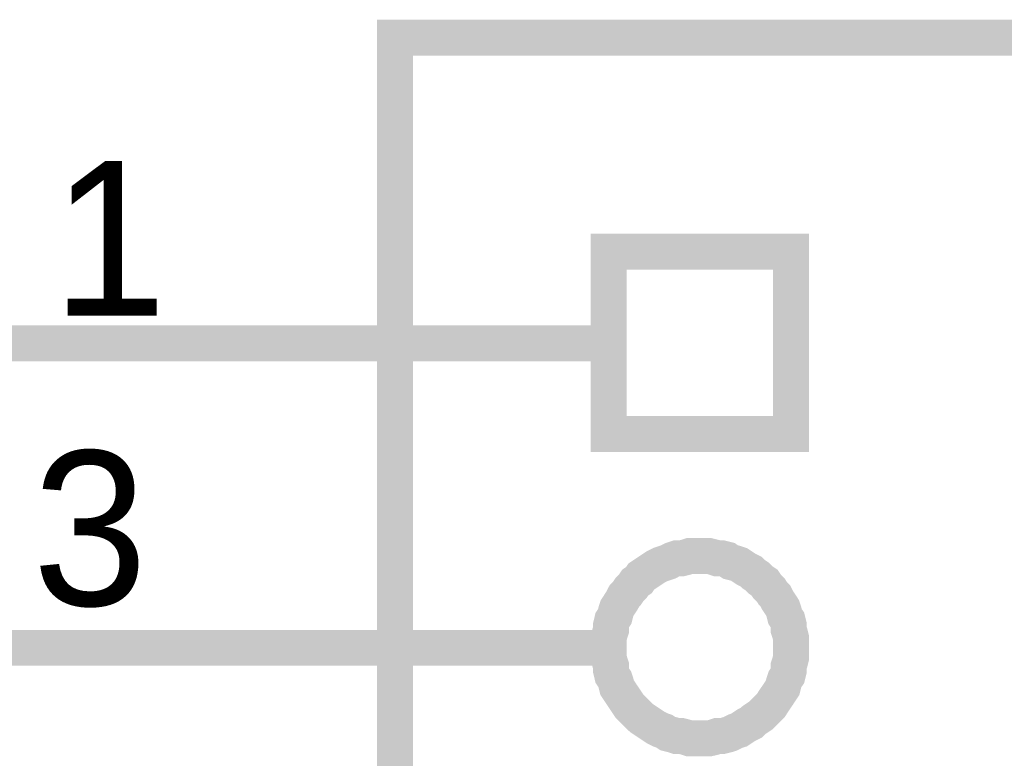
# Model space of a CAD drawing. Header units: inches. Extents: x 0 to 17, y 0 to 11.
# Tile 15 of 37: x 5.527 to 5.85, y 8.063 to 8.306. Entities that reach past the tile are written whole.
import ezdxf

# ---------------------------------------------------------------- set-up
doc = ezdxf.new("R2010")
doc.units = ezdxf.units.IN
doc.header["$MEASUREMENT"] = 0
doc.layers.add('Sheet', color=255, linetype='Continuous')

msp = doc.modelspace()

# ---------------------------------------------------------------- linework, layer by layer
at = {"layer": 'Sheet'}
for points in [[(5.65028, 8.29996, 0.0118, 0.0118, 0), (6.0503, 8.29996, 0.0118, 0.0118, 0), (6.0503, 6.99989, 0.0118, 0.0118, 0), (5.65028, 6.99989, 0.0118, 0.0118, 0), (5.65028, 8.29996, 0.0118, 0.0118, 0)], [(5.65028, 8.29996, 0.0039, 0.0039, 0), (5.65028, 6.99989, 0.0039, 0.0039, 0), (6.0503, 6.99989, 0.0039, 0.0039, 0), (6.0503, 8.29996, 0.0039, 0.0039, 0), (5.65028, 8.29996, 0.0039, 0.0039, 0), (5.65028, 8.29996, 0.0039, 0.0039, 0)], [(5.72045, 8.22978, 0.0118, 0.0118, 0), (5.78032, 8.22978, 0.0118, 0.0118, 0), (5.78032, 8.16991, 0.0118, 0.0118, 0), (5.72045, 8.16991, 0.0118, 0.0118, 0), (5.72045, 8.22978, 0.0118, 0.0118, 0)], [(5.72045, 8.22978, 0.0039, 0.0039, 0), (5.72045, 8.16991, 0.0039, 0.0039, 0), (5.78032, 8.16991, 0.0039, 0.0039, 0), (5.78032, 8.22978, 0.0039, 0.0039, 0), (5.72045, 8.22978, 0.0039, 0.0039, 0), (5.72045, 8.22978, 0.0039, 0.0039, 0)]]:
    msp.add_lwpolyline(points, format="xyseb", close=True, dxfattribs=at)
for points in [[(5.65028, 8.19965, 0.0118, 0.0118, 0), (5.45047, 8.19965, 0.0118, 0.0118, 0)], [(5.65028, 8.19965, 0.0118, 0.0118, 0), (5.72045, 8.19965, 0.0118, 0.0118, 0)], [(5.72045, 8.09973, 0.0118, 0.0118, 0), (5.72045, 8.10132, 0.0118, 0.0118, 0), (5.72045, 8.10291, 0.0118, 0.0118, 0), (5.72085, 8.10449, 0.0118, 0.0118, 0), (5.72125, 8.10568, 0.0118, 0.0118, 0), (5.72125, 8.10727, 0.0118, 0.0118, 0), (5.72164, 8.10885, 0.0118, 0.0118, 0), (5.72243, 8.11004, 0.0118, 0.0118, 0), (5.72283, 8.11163, 0.0118, 0.0118, 0), (5.72323, 8.11282, 0.0118, 0.0118, 0), (5.72402, 8.11401, 0.0118, 0.0118, 0), (5.72481, 8.1152, 0.0118, 0.0118, 0), (5.72561, 8.11678, 0.0118, 0.0118, 0), (5.7264, 8.11757, 0.0118, 0.0118, 0), (5.72719, 8.11876, 0.0118, 0.0118, 0), (5.72838, 8.11995, 0.0118, 0.0118, 0), (5.72917, 8.12114, 0.0118, 0.0118, 0), (5.73036, 8.12194, 0.0118, 0.0118, 0), (5.73116, 8.12313, 0.0118, 0.0118, 0), (5.73235, 8.12392, 0.0118, 0.0118, 0), (5.73354, 8.12471, 0.0118, 0.0118, 0), (5.73472, 8.1255, 0.0118, 0.0118, 0), (5.73591, 8.1263, 0.0118, 0.0118, 0), (5.7375, 8.12709, 0.0118, 0.0118, 0), (5.73869, 8.12749, 0.0118, 0.0118, 0), (5.73988, 8.12788, 0.0118, 0.0118, 0), (5.74146, 8.12868, 0.0118, 0.0118, 0), (5.74265, 8.12907, 0.0118, 0.0118, 0), (5.74424, 8.12907, 0.0118, 0.0118, 0), (5.74583, 8.12947, 0.0118, 0.0118, 0), (5.74701, 8.12987, 0.0118, 0.0118, 0), (5.7486, 8.12987, 0.0118, 0.0118, 0), (5.75019, 8.12987, 0.0118, 0.0118, 0)], [(5.75019, 8.12987, 0.0118, 0.0118, 0), (5.75019, 8.12987, 0.0118, 0.0118, 0)], [(5.75019, 8.12987, 0.0118, 0.0118, 0), (5.75177, 8.12987, 0.0118, 0.0118, 0), (5.75336, 8.12987, 0.0118, 0.0118, 0), (5.75494, 8.12947, 0.0118, 0.0118, 0), (5.75613, 8.12907, 0.0118, 0.0118, 0), (5.75772, 8.12907, 0.0118, 0.0118, 0), (5.75931, 8.12868, 0.0118, 0.0118, 0), (5.76049, 8.12788, 0.0118, 0.0118, 0), (5.76208, 8.12749, 0.0118, 0.0118, 0), (5.76327, 8.12709, 0.0118, 0.0118, 0), (5.76446, 8.1263, 0.0118, 0.0118, 0), (5.76565, 8.1255, 0.0118, 0.0118, 0), (5.76723, 8.12471, 0.0118, 0.0118, 0), (5.76803, 8.12392, 0.0118, 0.0118, 0), (5.76922, 8.12313, 0.0118, 0.0118, 0), (5.77041, 8.12194, 0.0118, 0.0118, 0), (5.7716, 8.12114, 0.0118, 0.0118, 0), (5.77239, 8.11995, 0.0118, 0.0118, 0), (5.77358, 8.11876, 0.0118, 0.0118, 0), (5.77437, 8.11757, 0.0118, 0.0118, 0), (5.77516, 8.11678, 0.0118, 0.0118, 0), (5.77596, 8.1152, 0.0118, 0.0118, 0), (5.77675, 8.11401, 0.0118, 0.0118, 0), (5.77754, 8.11282, 0.0118, 0.0118, 0), (5.77794, 8.11163, 0.0118, 0.0118, 0), (5.77833, 8.11004, 0.0118, 0.0118, 0), (5.77913, 8.10885, 0.0118, 0.0118, 0), (5.77952, 8.10727, 0.0118, 0.0118, 0), (5.77952, 8.10568, 0.0118, 0.0118, 0), (5.77992, 8.10449, 0.0118, 0.0118, 0), (5.78032, 8.10291, 0.0118, 0.0118, 0), (5.78032, 8.10132, 0.0118, 0.0118, 0), (5.78032, 8.09973, 0.0118, 0.0118, 0)], [(5.72045, 8.09973, 0.0039, 0.0039, 0), (5.72045, 8.10132, 0.0039, 0.0039, 0), (5.72045, 8.10291, 0.0039, 0.0039, 0), (5.72085, 8.10449, 0.0039, 0.0039, 0), (5.72125, 8.10568, 0.0039, 0.0039, 0), (5.72125, 8.10727, 0.0039, 0.0039, 0), (5.72164, 8.10885, 0.0039, 0.0039, 0), (5.72243, 8.11004, 0.0039, 0.0039, 0), (5.72283, 8.11163, 0.0039, 0.0039, 0), (5.72323, 8.11282, 0.0039, 0.0039, 0), (5.72402, 8.11401, 0.0039, 0.0039, 0), (5.72481, 8.1152, 0.0039, 0.0039, 0), (5.72561, 8.11678, 0.0039, 0.0039, 0), (5.7264, 8.11757, 0.0039, 0.0039, 0), (5.72719, 8.11876, 0.0039, 0.0039, 0), (5.72838, 8.11995, 0.0039, 0.0039, 0), (5.72917, 8.12114, 0.0039, 0.0039, 0), (5.73036, 8.12194, 0.0039, 0.0039, 0), (5.73116, 8.12313, 0.0039, 0.0039, 0), (5.73235, 8.12392, 0.0039, 0.0039, 0), (5.73354, 8.12471, 0.0039, 0.0039, 0), (5.73472, 8.1255, 0.0039, 0.0039, 0), (5.73591, 8.1263, 0.0039, 0.0039, 0), (5.7375, 8.12709, 0.0039, 0.0039, 0), (5.73869, 8.12749, 0.0039, 0.0039, 0), (5.73988, 8.12788, 0.0039, 0.0039, 0), (5.74146, 8.12868, 0.0039, 0.0039, 0), (5.74265, 8.12907, 0.0039, 0.0039, 0), (5.74424, 8.12907, 0.0039, 0.0039, 0), (5.74583, 8.12947, 0.0039, 0.0039, 0), (5.74701, 8.12987, 0.0039, 0.0039, 0), (5.7486, 8.12987, 0.0039, 0.0039, 0), (5.75019, 8.12987, 0.0039, 0.0039, 0)], [(5.75019, 8.12987, 0.0039, 0.0039, 0), (5.75019, 8.12987, 0.0039, 0.0039, 0)], [(5.75019, 8.12987, 0.0039, 0.0039, 0), (5.75177, 8.12987, 0.0039, 0.0039, 0), (5.75336, 8.12987, 0.0039, 0.0039, 0), (5.75494, 8.12947, 0.0039, 0.0039, 0), (5.75613, 8.12907, 0.0039, 0.0039, 0), (5.75772, 8.12907, 0.0039, 0.0039, 0), (5.75931, 8.12868, 0.0039, 0.0039, 0), (5.76049, 8.12788, 0.0039, 0.0039, 0), (5.76208, 8.12749, 0.0039, 0.0039, 0), (5.76327, 8.12709, 0.0039, 0.0039, 0), (5.76446, 8.1263, 0.0039, 0.0039, 0), (5.76565, 8.1255, 0.0039, 0.0039, 0), (5.76723, 8.12471, 0.0039, 0.0039, 0), (5.76803, 8.12392, 0.0039, 0.0039, 0), (5.76922, 8.12313, 0.0039, 0.0039, 0), (5.77041, 8.12194, 0.0039, 0.0039, 0), (5.7716, 8.12114, 0.0039, 0.0039, 0), (5.77239, 8.11995, 0.0039, 0.0039, 0), (5.77358, 8.11876, 0.0039, 0.0039, 0), (5.77437, 8.11757, 0.0039, 0.0039, 0), (5.77516, 8.11678, 0.0039, 0.0039, 0), (5.77596, 8.1152, 0.0039, 0.0039, 0), (5.77675, 8.11401, 0.0039, 0.0039, 0), (5.77754, 8.11282, 0.0039, 0.0039, 0), (5.77794, 8.11163, 0.0039, 0.0039, 0), (5.77833, 8.11004, 0.0039, 0.0039, 0), (5.77913, 8.10885, 0.0039, 0.0039, 0), (5.77952, 8.10727, 0.0039, 0.0039, 0), (5.77952, 8.10568, 0.0039, 0.0039, 0), (5.77992, 8.10449, 0.0039, 0.0039, 0), (5.78032, 8.10291, 0.0039, 0.0039, 0), (5.78032, 8.10132, 0.0039, 0.0039, 0), (5.78032, 8.09973, 0.0039, 0.0039, 0)], [(5.65028, 8.09973, 0.0118, 0.0118, 0), (5.45047, 8.09973, 0.0118, 0.0118, 0)], [(5.65028, 8.09973, 0.0118, 0.0118, 0), (5.72045, 8.09973, 0.0118, 0.0118, 0)], [(5.75019, 8.07, 0.0118, 0.0118, 0), (5.7486, 8.07, 0.0118, 0.0118, 0), (5.74701, 8.07, 0.0118, 0.0118, 0), (5.74583, 8.07039, 0.0118, 0.0118, 0), (5.74424, 8.07079, 0.0118, 0.0118, 0), (5.74265, 8.07079, 0.0118, 0.0118, 0), (5.74146, 8.07119, 0.0118, 0.0118, 0), (5.73988, 8.07158, 0.0118, 0.0118, 0), (5.73869, 8.07238, 0.0118, 0.0118, 0), (5.7375, 8.07277, 0.0118, 0.0118, 0), (5.73591, 8.07357, 0.0118, 0.0118, 0), (5.73472, 8.07436, 0.0118, 0.0118, 0), (5.73354, 8.07515, 0.0118, 0.0118, 0), (5.73235, 8.07594, 0.0118, 0.0118, 0), (5.73116, 8.07674, 0.0118, 0.0118, 0), (5.73036, 8.07753, 0.0118, 0.0118, 0), (5.72917, 8.07872, 0.0118, 0.0118, 0), (5.72838, 8.07951, 0.0118, 0.0118, 0), (5.72719, 8.0807, 0.0118, 0.0118, 0), (5.7264, 8.08189, 0.0118, 0.0118, 0), (5.72561, 8.08308, 0.0118, 0.0118, 0), (5.72481, 8.08427, 0.0118, 0.0118, 0), (5.72402, 8.08546, 0.0118, 0.0118, 0), (5.72323, 8.08665, 0.0118, 0.0118, 0), (5.72283, 8.08824, 0.0118, 0.0118, 0), (5.72243, 8.08942, 0.0118, 0.0118, 0), (5.72164, 8.09061, 0.0118, 0.0118, 0), (5.72125, 8.0922, 0.0118, 0.0118, 0), (5.72125, 8.09379, 0.0118, 0.0118, 0), (5.72085, 8.09498, 0.0118, 0.0118, 0), (5.72045, 8.09656, 0.0118, 0.0118, 0), (5.72045, 8.09815, 0.0118, 0.0118, 0), (5.72045, 8.09973, 0.0118, 0.0118, 0)], [(5.72045, 8.09973, 0.0118, 0.0118, 0), (5.72045, 8.09973, 0.0118, 0.0118, 0)], [(5.78032, 8.09973, 0.0118, 0.0118, 0), (5.78032, 8.09815, 0.0118, 0.0118, 0), (5.78032, 8.09656, 0.0118, 0.0118, 0), (5.77992, 8.09498, 0.0118, 0.0118, 0), (5.77952, 8.09379, 0.0118, 0.0118, 0), (5.77952, 8.0922, 0.0118, 0.0118, 0), (5.77913, 8.09061, 0.0118, 0.0118, 0), (5.77833, 8.08942, 0.0118, 0.0118, 0), (5.77794, 8.08824, 0.0118, 0.0118, 0), (5.77754, 8.08665, 0.0118, 0.0118, 0), (5.77675, 8.08546, 0.0118, 0.0118, 0), (5.77596, 8.08427, 0.0118, 0.0118, 0), (5.77516, 8.08308, 0.0118, 0.0118, 0), (5.77437, 8.08189, 0.0118, 0.0118, 0), (5.77358, 8.0807, 0.0118, 0.0118, 0), (5.77239, 8.07951, 0.0118, 0.0118, 0), (5.7716, 8.07872, 0.0118, 0.0118, 0), (5.77041, 8.07753, 0.0118, 0.0118, 0), (5.76922, 8.07674, 0.0118, 0.0118, 0), (5.76803, 8.07594, 0.0118, 0.0118, 0), (5.76723, 8.07515, 0.0118, 0.0118, 0), (5.76565, 8.07436, 0.0118, 0.0118, 0), (5.76446, 8.07357, 0.0118, 0.0118, 0), (5.76327, 8.07277, 0.0118, 0.0118, 0), (5.76208, 8.07238, 0.0118, 0.0118, 0), (5.76049, 8.07158, 0.0118, 0.0118, 0), (5.75931, 8.07119, 0.0118, 0.0118, 0), (5.75772, 8.07079, 0.0118, 0.0118, 0), (5.75613, 8.07079, 0.0118, 0.0118, 0), (5.75494, 8.07039, 0.0118, 0.0118, 0), (5.75336, 8.07, 0.0118, 0.0118, 0), (5.75177, 8.07, 0.0118, 0.0118, 0), (5.75019, 8.07, 0.0118, 0.0118, 0)], [(5.78032, 8.09973, 0.0118, 0.0118, 0), (5.78032, 8.09973, 0.0118, 0.0118, 0), (5.78032, 8.09973, 0.0118, 0.0118, 0), (5.78032, 8.09973, 0.0118, 0.0118, 0), (5.78032, 8.09973, 0.0118, 0.0118, 0), (5.78032, 8.09973, 0.0118, 0.0118, 0), (5.78032, 8.09973, 0.0118, 0.0118, 0), (5.78032, 8.09973, 0.0118, 0.0118, 0), (5.78032, 8.09973, 0.0118, 0.0118, 0), (5.78032, 8.09973, 0.0118, 0.0118, 0), (5.78032, 8.09973, 0.0118, 0.0118, 0), (5.78032, 8.09973, 0.0118, 0.0118, 0), (5.78032, 8.09973, 0.0118, 0.0118, 0), (5.78032, 8.09973, 0.0118, 0.0118, 0), (5.78032, 8.09973, 0.0118, 0.0118, 0), (5.78032, 8.09973, 0.0118, 0.0118, 0), (5.78032, 8.09973, 0.0118, 0.0118, 0), (5.78032, 8.09973, 0.0118, 0.0118, 0), (5.78032, 8.09973, 0.0118, 0.0118, 0), (5.78032, 8.09973, 0.0118, 0.0118, 0), (5.78032, 8.09973, 0.0118, 0.0118, 0), (5.78032, 8.09973, 0.0118, 0.0118, 0), (5.78032, 8.09973, 0.0118, 0.0118, 0), (5.78032, 8.09973, 0.0118, 0.0118, 0), (5.78032, 8.09973, 0.0118, 0.0118, 0), (5.78032, 8.09973, 0.0118, 0.0118, 0), (5.78032, 8.09973, 0.0118, 0.0118, 0), (5.78032, 8.09973, 0.0118, 0.0118, 0), (5.78032, 8.09973, 0.0118, 0.0118, 0), (5.78032, 8.09973, 0.0118, 0.0118, 0), (5.78032, 8.09973, 0.0118, 0.0118, 0), (5.78032, 8.09973, 0.0118, 0.0118, 0), (5.78032, 8.09973, 0.0118, 0.0118, 0)], [(5.78032, 8.09973, 0.0118, 0.0118, 0), (5.78032, 8.09973, 0.0118, 0.0118, 0)], [(5.75019, 8.07, 0.0039, 0.0039, 0), (5.7486, 8.07, 0.0039, 0.0039, 0), (5.74701, 8.07, 0.0039, 0.0039, 0), (5.74583, 8.07039, 0.0039, 0.0039, 0), (5.74424, 8.07079, 0.0039, 0.0039, 0), (5.74265, 8.07079, 0.0039, 0.0039, 0), (5.74146, 8.07119, 0.0039, 0.0039, 0), (5.73988, 8.07158, 0.0039, 0.0039, 0), (5.73869, 8.07238, 0.0039, 0.0039, 0), (5.7375, 8.07277, 0.0039, 0.0039, 0), (5.73591, 8.07357, 0.0039, 0.0039, 0), (5.73472, 8.07436, 0.0039, 0.0039, 0), (5.73354, 8.07515, 0.0039, 0.0039, 0), (5.73235, 8.07594, 0.0039, 0.0039, 0), (5.73116, 8.07674, 0.0039, 0.0039, 0), (5.73036, 8.07753, 0.0039, 0.0039, 0), (5.72917, 8.07872, 0.0039, 0.0039, 0), (5.72838, 8.07951, 0.0039, 0.0039, 0), (5.72719, 8.0807, 0.0039, 0.0039, 0), (5.7264, 8.08189, 0.0039, 0.0039, 0), (5.72561, 8.08308, 0.0039, 0.0039, 0), (5.72481, 8.08427, 0.0039, 0.0039, 0), (5.72402, 8.08546, 0.0039, 0.0039, 0), (5.72323, 8.08665, 0.0039, 0.0039, 0), (5.72283, 8.08824, 0.0039, 0.0039, 0), (5.72243, 8.08942, 0.0039, 0.0039, 0), (5.72164, 8.09061, 0.0039, 0.0039, 0), (5.72125, 8.0922, 0.0039, 0.0039, 0), (5.72125, 8.09379, 0.0039, 0.0039, 0), (5.72085, 8.09498, 0.0039, 0.0039, 0), (5.72045, 8.09656, 0.0039, 0.0039, 0), (5.72045, 8.09815, 0.0039, 0.0039, 0), (5.72045, 8.09973, 0.0039, 0.0039, 0)], [(5.72045, 8.09973, 0.0039, 0.0039, 0), (5.72045, 8.09973, 0.0039, 0.0039, 0)], [(5.78032, 8.09973, 0.0039, 0.0039, 0), (5.78032, 8.09815, 0.0039, 0.0039, 0), (5.78032, 8.09656, 0.0039, 0.0039, 0), (5.77992, 8.09498, 0.0039, 0.0039, 0), (5.77952, 8.09379, 0.0039, 0.0039, 0), (5.77952, 8.0922, 0.0039, 0.0039, 0), (5.77913, 8.09061, 0.0039, 0.0039, 0), (5.77833, 8.08942, 0.0039, 0.0039, 0), (5.77794, 8.08824, 0.0039, 0.0039, 0), (5.77754, 8.08665, 0.0039, 0.0039, 0), (5.77675, 8.08546, 0.0039, 0.0039, 0), (5.77596, 8.08427, 0.0039, 0.0039, 0), (5.77516, 8.08308, 0.0039, 0.0039, 0), (5.77437, 8.08189, 0.0039, 0.0039, 0), (5.77358, 8.0807, 0.0039, 0.0039, 0), (5.77239, 8.07951, 0.0039, 0.0039, 0), (5.7716, 8.07872, 0.0039, 0.0039, 0), (5.77041, 8.07753, 0.0039, 0.0039, 0), (5.76922, 8.07674, 0.0039, 0.0039, 0), (5.76803, 8.07594, 0.0039, 0.0039, 0), (5.76723, 8.07515, 0.0039, 0.0039, 0), (5.76565, 8.07436, 0.0039, 0.0039, 0), (5.76446, 8.07357, 0.0039, 0.0039, 0), (5.76327, 8.07277, 0.0039, 0.0039, 0), (5.76208, 8.07238, 0.0039, 0.0039, 0), (5.76049, 8.07158, 0.0039, 0.0039, 0), (5.75931, 8.07119, 0.0039, 0.0039, 0), (5.75772, 8.07079, 0.0039, 0.0039, 0), (5.75613, 8.07079, 0.0039, 0.0039, 0), (5.75494, 8.07039, 0.0039, 0.0039, 0), (5.75336, 8.07, 0.0039, 0.0039, 0), (5.75177, 8.07, 0.0039, 0.0039, 0), (5.75019, 8.07, 0.0039, 0.0039, 0)], [(5.78032, 8.09973, 0.0039, 0.0039, 0), (5.78032, 8.09973, 0.0039, 0.0039, 0), (5.78032, 8.09973, 0.0039, 0.0039, 0), (5.78032, 8.09973, 0.0039, 0.0039, 0), (5.78032, 8.09973, 0.0039, 0.0039, 0), (5.78032, 8.09973, 0.0039, 0.0039, 0), (5.78032, 8.09973, 0.0039, 0.0039, 0), (5.78032, 8.09973, 0.0039, 0.0039, 0), (5.78032, 8.09973, 0.0039, 0.0039, 0), (5.78032, 8.09973, 0.0039, 0.0039, 0), (5.78032, 8.09973, 0.0039, 0.0039, 0), (5.78032, 8.09973, 0.0039, 0.0039, 0), (5.78032, 8.09973, 0.0039, 0.0039, 0), (5.78032, 8.09973, 0.0039, 0.0039, 0), (5.78032, 8.09973, 0.0039, 0.0039, 0), (5.78032, 8.09973, 0.0039, 0.0039, 0), (5.78032, 8.09973, 0.0039, 0.0039, 0), (5.78032, 8.09973, 0.0039, 0.0039, 0), (5.78032, 8.09973, 0.0039, 0.0039, 0), (5.78032, 8.09973, 0.0039, 0.0039, 0), (5.78032, 8.09973, 0.0039, 0.0039, 0), (5.78032, 8.09973, 0.0039, 0.0039, 0), (5.78032, 8.09973, 0.0039, 0.0039, 0), (5.78032, 8.09973, 0.0039, 0.0039, 0), (5.78032, 8.09973, 0.0039, 0.0039, 0), (5.78032, 8.09973, 0.0039, 0.0039, 0), (5.78032, 8.09973, 0.0039, 0.0039, 0), (5.78032, 8.09973, 0.0039, 0.0039, 0), (5.78032, 8.09973, 0.0039, 0.0039, 0), (5.78032, 8.09973, 0.0039, 0.0039, 0), (5.78032, 8.09973, 0.0039, 0.0039, 0), (5.78032, 8.09973, 0.0039, 0.0039, 0), (5.78032, 8.09973, 0.0039, 0.0039, 0)], [(5.78032, 8.09973, 0.0039, 0.0039, 0), (5.78032, 8.09973, 0.0039, 0.0039, 0)]]:
    msp.add_lwpolyline(points, format="xyseb", dxfattribs=at)

# ---------------------------------------------------------------- texts
for s, p in [('1', (5.53769, 8.20877)), ('3', (5.53134, 8.11361))]:
    msp.add_text(s, height=0.05075, dxfattribs=at).set_placement(p)

doc.saveas('drawing.dxf')
